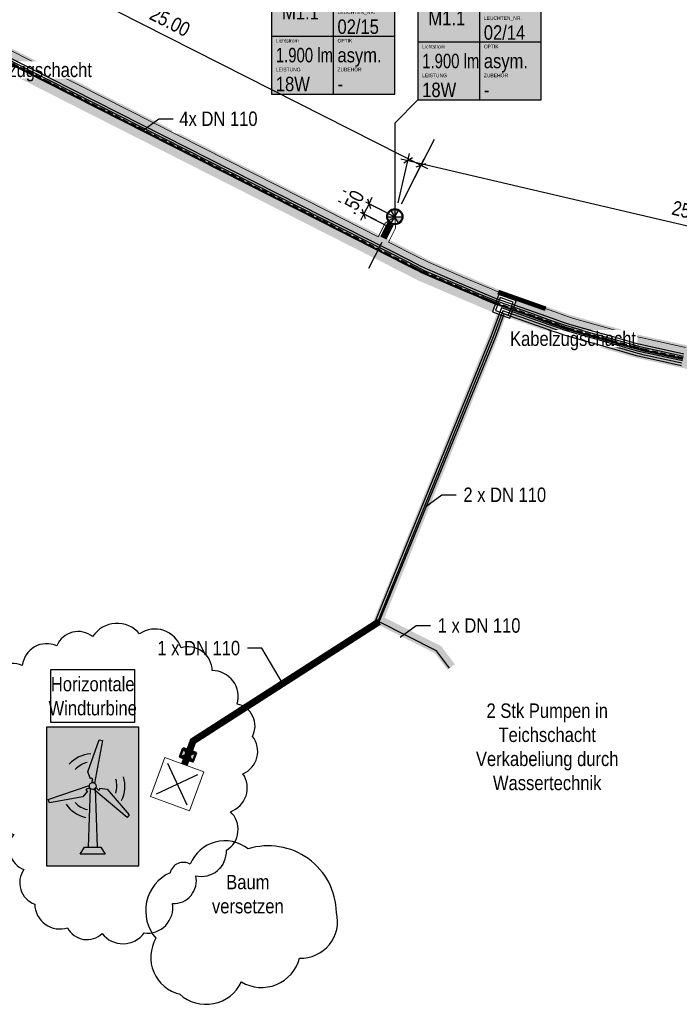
# Model space of a CAD drawing. Header units: metres. Extents: x 32339189 to 32339744, y 5702369 to 5702760.
# Tile 29 of 48: x 32339576 to 32339604, y 5702553 to 5702596. Entities that reach past the tile are written whole.
import ezdxf
from ezdxf import colors
from ezdxf.entities.mleader import LeaderData, LeaderLine
from ezdxf.enums import TextEntityAlignment as Align
from ezdxf.lldxf.tags import DXFTag
from ezdxf.math import Vec2, Vec3

# ---------------------------------------------------------------- set-up
doc = ezdxf.new("R2010")
doc.units = ezdxf.units.M
doc.header["$MEASUREMENT"] = 0
doc.linetypes.add('19', pattern=[0.5, 0.25, -0.25])
doc.linetypes.add('DASHED2', pattern=[0.375, 0.25, -0.125])
for name, color, linetype in [('LRS-Kabel', 5, 'Continuous'), ('LRS_BEL_M1.1_Seidenweberleuchte', 10, 'Continuous'), ('LRS_BM', 7, 'Continuous'), ('LRS_Kodierungsfahne_M1.1', 41, 'Continuous'), ('LRS_Kodierungsfahnen', 7, 'Continuous'), ('LRS_L', 7, 'Continuous'), ('LRS_rev_Be', 6, 'Continuous'), ('LRS_TXT', 7, 'Continuous')]:
    doc.layers.add(name, color=color, linetype=linetype)
doc.layers.add('LRS-Trasse und Kabelzugschächte', color=252, linetype='Continuous', lineweight=25)
doc.layers.add('LRS_Detail', color=7, linetype='Continuous', lineweight=25)
doc.styles.add('lrs-1_0250', font='ARIALN.TTF', dxfattribs={"height": 0.625})
doc.styles.add('lrs-txt', font='ARIALN.TTF', dxfattribs={"height": 1})
tags = doc.linetypes.add('2512', pattern=[0.36, 0.18, -0.18]).pattern_tags.tags
tags[6:7] = [DXFTag(74, 4), DXFTag(75, 0), DXFTag(340, '0'), DXFTag(46, 1.0), DXFTag(50, 0.0), DXFTag(44, 0.0), DXFTag(45, 0.0)]
tags[4:5] = [DXFTag(74, 4), DXFTag(75, 0), DXFTag(340, '0'), DXFTag(46, 1.0), DXFTag(50, 0.0), DXFTag(44, 0.0), DXFTag(45, 0.0)]
doc.dimstyles.new('lrs_1_0250', dxfattribs={"dimtxt": 0.625, "dimasz": 0.3125, "dimexe": 0.3125, "dimexo": 0.625, "dimgap": 0.3125, "dimtad": 1, "dimzin": 5, "dimdsep": 46, "dimtxsty": 'lrs-1_0250', "dimblk1": 'OBLIQUE', "dimblk2": 'OBLIQUE', "dimsah": 1, "dimcen": -0.3125, "dimdle": 0.3125, "dimclrd": 256, "dimclre": 256, "dimclrt": 256, "dimadec": 0, "dimazin": 0, "dimtfac": 1, "dimtix": 1, "dimtmove": 2, "dimatfit": 3, "dimldrblk": 'OBLIQUE', "dimfxl": 1, "dimtolj": 1, "dimtzin": 5, "dimlwd": -1, "dimlwe": -1, "dimarcsym": 0})

# ---------------------------------------------------------------- blocks, each defined once
blk = doc.blocks.new('Windrad')
at = {"layer": 'LRS_Detail'}
for p, q in [((-0.184, 4.743), (-0.328, 0.496)), ((0.184, 4.743), (0.328, 0.496))]:
    blk.add_line(p, q, dxfattribs=at)
for points in [[(-0.054, 5.175), (0.016, 5.443), (-0.079, 5.486), (-0.159, 5.441), (-0.355, 5.934), (0.464, 8.237), (0.716, 8.198), (0.131, 5.113, 0.201983), (-0.054, 5.175)], [(-0.208, 4.773), (-0.475, 4.7), (-0.466, 4.597), (-0.386, 4.55), (-0.717, 4.135), (-3.122, 3.7), (-3.214, 3.937), (-0.247, 4.964, 0.201983), (-0.208, 4.773)], [(0.228, 4.808), (0.427, 4.615), (0.511, 4.677), (0.511, 4.769), (1.037, 4.696), (2.636, 2.847), (2.479, 2.648), (0.083, 4.677, 0.201983), (0.228, 4.808)]]:
    blk.add_lwpolyline(points, format="xyb", close=True, dxfattribs=at)
blk.add_lwpolyline([(-0.584, 0.496), (0.584, 0.496), (0.908, 0), (-0.908, 0), (-0.584, 0.496)], close=True, dxfattribs=at)
blk.add_circle((0, 4.915), 0.252, dxfattribs=at)
for radius, start, end in [(2.322, 93.67708, 136.91849), (1.742, 103.04818, 136.91849), (1.742, 342.6919, 16.56221), (2.322, 333.3208, 16.56221), (2.322, 213.97333, 257.21474), (1.742, 223.34444, 257.21474)]:
    blk.add_arc((0, 4.915), radius, start, end, dxfattribs=at)
blk = doc.blocks.new('KZS')
at = {"layer": 'LRS-Trasse und Kabelzugschächte'}
for points in [[(32340487.026, 5702640.324), (32340487.826, 5702640.324), (32340487.826, 5702641.124), (32340487.026, 5702641.124)], [(32340487.126, 5702640.424), (32340487.726, 5702640.424), (32340487.726, 5702641.024), (32340487.126, 5702641.024)]]:
    blk.add_lwpolyline(points, close=True, dxfattribs=at)
blk = doc.blocks.new('_None')
blk = doc.blocks.new('_OBLIQUE')
at = {"color": 0, "linetype": 'ByBlock'}
blk.add_line((-0.5, -0.5), (0.5, 0.5), dxfattribs=at)
blk = doc.blocks.new('*D63')
at = {"layer": 'DEFPOINTS', "color": 0}
for p in [(32339591.775, 5702587.318), (32339591.548, 5702586.871)]:
    blk.add_point(p, dxfattribs=at)
at = {"layer": 'LRS_BM'}
for p, q in [((32339591.217, 5702587.6), (32339590.381, 5702588.024)), ((32339590.66, 5702587.883), (32339590.801, 5702588.162)), ((32339590.66, 5702587.883), (32339590.433, 5702587.437)), ((32339590.991, 5702587.154), (32339590.155, 5702587.578)), ((32339590.433, 5702587.437), (32339590.292, 5702587.158))]:
    blk.add_line(p, q, dxfattribs=at)
at = {"layer": 'LRS_BM', "xscale": 0.3125, "yscale": 0.3125, "zscale": 0.3125}
for p, rotation in [((32339590.66, 5702587.883), 243.1088437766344), ((32339590.433, 5702587.437), 63.10884377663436)]:
    blk.add_blockref('_OBLIQUE', p, dxfattribs=dict(at, rotation=rotation))
at = {"layer": 'LRS_BM', "insert": (32339589.983, 5702587.946), "char_height": 0.625, "attachment_point": 5, "rotation": 63.1088, "style": 'lrs-1_0250', "bg_fill": 3, "box_fill_scale": 1.25, "bg_fill_color": 257, "bg_fill_transparency": 0}
blk.add_mtext('\\A1;.50', dxfattribs=at)
at = {"layer": 'DEFPOINTS', "color": 0}
blk.add_point((32339590.433, 5702587.437), dxfattribs=at)
blk = doc.blocks.new('*D64')
at = {"layer": 'DEFPOINTS', "color": 0}
for p in [(32339569.478, 5702598.625), (32339592.905, 5702589.547), (32339591.775, 5702587.318)]:
    blk.add_point(p, dxfattribs=at)
at = {"layer": 'LRS_BM'}
for p, q in [((32339569.761, 5702599.183), (32339570.75, 5702601.134)), ((32339570.33, 5702600.996), (32339593.184, 5702589.406)), ((32339592.057, 5702587.875), (32339593.047, 5702589.826))]:
    blk.add_line(p, q, dxfattribs=at)
at = {"layer": 'LRS_BM', "xscale": 0.3125, "yscale": 0.3125, "zscale": 0.3125}
for p, rotation in [((32339570.609, 5702600.855), 153.1079506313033), ((32339592.905, 5702589.547), 333.1079506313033)]:
    blk.add_blockref('_OBLIQUE', p, dxfattribs=dict(at, rotation=rotation))
at = {"layer": 'LRS_BM', "insert": (32339582.043, 5702595.764), "char_height": 0.625, "attachment_point": 5, "rotation": 333.108, "style": 'lrs-1_0250', "bg_fill": 3, "box_fill_scale": 1.25, "bg_fill_color": 257, "bg_fill_transparency": 0}
blk.add_mtext('\\A1;25.00', dxfattribs=at)
blk = doc.blocks.new('LRS_LF_1_250')
blk.add_hatch(color=256).paths.add_polyline_path([(0, 0), (5.333, 0), (5.333, 5), (0, 5)])
at = {"color": 7}
for p, q in [((2.667, 5), (2.667, 0)), ((5.333, 2.5), (0, 2.5))]:
    blk.add_line(p, q, dxfattribs=at)
blk.add_lwpolyline([(0, 0), (5.333, 0), (5.333, 5), (0, 5)], close=True, dxfattribs=at)
at = {"color": 7, "style": 'lrs-txt'}
for tag, height, p in [('LEUCHTENTYP', 0.156, (0.187, 4.812)), ('STROMKREIS', 0.156, (2.854, 4.812)), ('F1', 0.625, (2.854, 4.188)), ('LEUCHTEN_NR.', 0.156, (2.854, 3.546)), ('00/00', 0.625, (2.854, 2.919)), ('LAMPEN', 0.156, (0.187, 2.312)), ('OPTIK', 0.156, (2.854, 2.312)), ('-', 0.625, (0.187, 1.688)), ('-', 0.625, (2.854, 1.688)), ('LEISTUNG', 0.156, (0.187, 1.062)), ('ZUBEHÖR', 0.156, (2.854, 1.062)), ('-W', 0.625, (0.187, 0.438)), ('-', 0.625, (2.854, 0.438))]:
    blk.add_attdef(tag, text='', height=height, dxfattribs=at).set_placement(p, align=Align.MIDDLE_LEFT)
blk.add_attdef('TYP', text='', height=0.625, dxfattribs=at).set_placement((1.253, 3.543), align=Align.MIDDLE_CENTER)
blk = doc.blocks.new('*D89')
at = {"layer": 'DEFPOINTS', "color": 0}
for p in [(32339591.775, 5702587.318), (32339616.686, 5702584.049), (32339616.116, 5702581.615)]:
    blk.add_point(p, dxfattribs=at)
at = {"layer": 'LRS_BM'}
for p, q in [((32339591.917, 5702587.926), (32339592.416, 5702590.056)), ((32339592.041, 5702589.823), (32339616.99, 5702583.978)), ((32339616.258, 5702582.223), (32339616.757, 5702584.353))]:
    blk.add_line(p, q, dxfattribs=at)
at = {"layer": 'LRS_BM', "xscale": 0.3125, "yscale": 0.3125, "zscale": 0.3125}
for p, rotation in [((32339592.345, 5702589.752), 166.813974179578), ((32339616.686, 5702584.049), 346.813974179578)]:
    blk.add_blockref('_OBLIQUE', p, dxfattribs=dict(at, rotation=rotation))
at = {"layer": 'LRS_BM', "insert": (32339604.659, 5702587.515), "char_height": 0.625, "attachment_point": 5, "rotation": 346.814, "style": 'lrs-1_0250', "bg_fill": 3, "box_fill_scale": 1.25, "bg_fill_color": 257, "bg_fill_transparency": 0}
blk.add_mtext('\\A1;25.00', dxfattribs=at)
blk = doc.blocks.new('LRS_Leuchte_01_1_250')
h = blk.add_hatch(color=256)
h.paths.add_polyline_path([(-0.5, 0, 1), (0.5, 0, 1)])
h.paths.add_polyline_path([(0.45, 0, -1), (-0.45, 0, -1)], flags=16)
h.paths.add_polyline_path([(0, 0), (0.225, 0.39, 0.267949), (-0.225, 0.39)], flags=16)
h.paths.add_polyline_path([(0, 0), (-0.45, 0, 0.267949), (-0.225, -0.39)], flags=0)
h.paths.add_polyline_path([(0.225, -0.39, 0.267949), (0.45, 0), (0, 0)], flags=16)
for p, q in [((-0.45, 0), (0.45, 0)), ((-0.225, -0.39), (0.225, 0.39)), ((0.225, -0.39), (-0.225, 0.39))]:
    blk.add_line(p, q)
for radius in [0.5, 0.45]:
    blk.add_circle((0, 0), radius)

msp = doc.modelspace()

# ---------------------------------------------------------------- hatches: boundary and pattern name
at = {"layer": 'LRS_Detail'}
msp.add_hatch(color=254, dxfattribs=at).paths.add_polyline_path([(32339576.702, 5702559.226), (32339580.702, 5702559.226), (32339580.702, 5702565.226), (32339576.702, 5702565.226)])
at = {"layer": 'LRS_Detail', "lineweight": 50}
h = msp.add_hatch(color=254, dxfattribs=at)
h.dxf.hatch_style = 1
h.paths.add_polyline_path([(32339582.611, 5702564.317), (32339582.473, 5702563.942), (32339583.036, 5702563.735), (32339583.174, 5702564.11)])

# ---------------------------------------------------------------- linework, layer by layer
at = {"layer": 'LRS-Trasse und Kabelzugschächte'}
for points, const_width in [([(32339596.171, 5702583.663), (32339596.1, 5702583.688), (32339595.97, 5702583.743), (32339595.78, 5702583.825), (32339595.4, 5702583.987), (32339594.639, 5702584.311), (32339593.063, 5702584.982), (32339592.964, 5702585.033), (32339592.872, 5702585.079), (32339592.687, 5702585.173), (32339592.318, 5702585.36), (32339591.581, 5702585.734), (32339588.63, 5702587.23), (32339576.828, 5702593.216), (32339573.218, 5702595.047)], 1), ([(32339605.073, 5702581.095), (32339604.265, 5702581.272), (32339602.649, 5702581.625), (32339602.381, 5702581.683), (32339602.286, 5702581.711), (32339602.187, 5702581.739), (32339601.789, 5702581.852), (32339600.993, 5702582.079), (32339599.403, 5702582.532), (32339599.303, 5702582.561), (32339599.209, 5702582.588), (32339598.95, 5702582.679), (32339598.56, 5702582.817), (32339597.78, 5702583.093), (32339596.925, 5702583.396)], 1), ([(32339594.211, 5702567.825), (32339593.65, 5702568.573), (32339591.078, 5702569.869), (32339596.034, 5702582.12), (32339596.377, 5702583.06)], 0.4), ([(32339591.094, 5702569.789), (32339583.042, 5702564.62), (32339582.668, 5702563.604)], 0.3)]:
    msp.add_lwpolyline(points, dxfattribs=dict(at, const_width=const_width))
at = {"layer": 'LRS-Trasse und Kabelzugschächte', "color": 254, "const_width": 0.2}
msp.add_lwpolyline([(32339598.304, 5702583.332), (32339596.245, 5702584.061)], dxfattribs=at)
at = {"layer": 'LRS_BM', "linetype": '19', "ltscale": 10}
for p, q in [((32339593.471, 5702590.662), (32339590.641, 5702585.082)), ((32339589.545, 5702588.448), (32339594.004, 5702586.187)), ((32339589.319, 5702588.002), (32339593.778, 5702585.741))]:
    msp.add_line(p, q, dxfattribs=at)
at = {"layer": 'LRS_Detail'}
msp.add_lwpolyline([(32339576.702, 5702559.226), (32339580.702, 5702559.226), (32339580.702, 5702565.226), (32339576.702, 5702565.226)], close=True, dxfattribs=at)
at = {"layer": 'LRS_Detail', "lineweight": 50}
msp.add_lwpolyline([(32339582.611, 5702564.317), (32339582.473, 5702563.942), (32339583.036, 5702563.735), (32339583.174, 5702564.11)], close=True, dxfattribs=at)
for points in [[(32339582.611, 5702564.317), (32339583.036, 5702563.735)], [(32339582.473, 5702563.942), (32339583.174, 5702564.11)]]:
    msp.add_lwpolyline(points, dxfattribs=at)
at = {"layer": 'LRS_L', "color": 1, "linetype": '2512', "lineweight": 15, "ltscale": 10}
msp.add_lwpolyline([(32339581.202, 5702562.226), (32339582.891, 5702561.604), (32339583.513, 5702563.293), (32339581.824, 5702563.915)], close=True, dxfattribs=at)
at = {"layer": 'LRS_L'}
for points in [[(32339581.942, 5702563.658), (32339582.772, 5702561.86)], [(32339581.458, 5702562.344), (32339583.256, 5702563.174)]]:
    msp.add_lwpolyline(points, dxfattribs=at)

# ---------------------------------------------------------------- block references
at = {"layer": 'LRS-Trasse und Kabelzugschächte', "rotation": 339.9603706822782}
msp.add_blockref('KZS', (3012.977, 11427319.529), dxfattribs=at)
at = {"layer": 'LRS_Detail', "xscale": 0.6, "yscale": 0.6, "zscale": 0.6}
msp.add_blockref('Windrad', (32339578.702, 5702559.726), dxfattribs=at)

# ---------------------------------------------------------------- texts
at = {"layer": 'LRS_rev_Be', "insert": (32339585.414, 5702557.155), "char_height": 0.625, "width": 3, "attachment_point": 8, "style": 'lrs-1_0250', "bg_fill": 3, "box_fill_scale": 1.5, "bg_fill_color": 256, "bg_fill_transparency": 0}
msp.add_mtext('Baum versetzen', dxfattribs=at)
at = {"layer": 'LRS_TXT', "char_height": 0.625, "style": 'lrs-1_0250', "box_fill_scale": 1.5, "bg_fill_color": 256, "bg_fill_transparency": 0}
for s, insert, width, attachment_point, bg_fill in [('Horizontale Windturbine', (32339578.702, 5702565.726), 3, 8, 19), ('2 Stk Pumpen in Teichschacht\\PVerkabeliung durch Wassertechnik', (32339598.369, 5702564.369), 7.18691, 5, 3)]:
    msp.add_mtext(s, dxfattribs=dict(at, insert=insert, width=width, attachment_point=attachment_point, bg_fill=bg_fill))

# ---------------------------------------------------------------- next in the draw order: linework, layer by layer
at = {"layer": 'LRS_rev_Be'}
msp.add_lwpolyline([(32339585.425, 5702559.953, 0.5), (32339582.917, 5702559.295, 0.5), (32339582.053, 5702558.925, 0.5), (32339581.436, 5702556.087, 0.5), (32339582.464, 5702553.661, 0.5), (32339585.137, 5702554.196, 0.5), (32339587.646, 5702555.224, 0.5), (32339589.249, 5702557.198, 0.5)], format="xyb", close=True, dxfattribs=at)

# ---------------------------------------------------------------- next in the draw order: dimensions: what is measured, and where the dimension line sits
at = {"layer": 'LRS_BM'}
dim = msp.add_aligned_dim(p1=(32339591.775, 5702587.318), p2=(32339591.548, 5702586.871), distance=-1.25, dimstyle='lrs_1_0250', override={"dimtfill": 1}, dxfattribs=at)
dim.commit()
dim.dimension.update_dxf_attribs({"geometry": '*D63', "text_midpoint": (32339589.983, 5702587.946)})

# ---------------------------------------------------------------- next in the draw order: leaders
at = {"layer": 'LRS-Trasse und Kabelzugschächte', "color": 7}
ml = msp.add_multileader_mtext('Standard', dxfattribs=at)
ml.set_content('4x DN 110', color=7, style='lrs-1_0250')
ml.set_leader_properties(color=256, linetype='ByLayer', lineweight=30)
ml.set_arrow_properties(name='NONE')
ml.build(insert=Vec2(0, 0))
ml.multileader.update_dxf_attribs({"dogleg_length": 0.625, "arrow_head_size": 0.625})
ctx = ml.context
ctx.base_point, ctx.char_height, ctx.arrow_head_size, ctx.landing_gap_size, ctx.plane_origin = Vec3(32339582.183, 5702591.554), 0.625, 0.625, 0.312, Vec3(32339585.387, 5702591.403)
ctx.text_align_type = 2
notes = []
notes.append((ctx, [(0, (1, 1, 0), (32339581.558, 5702591.554), (1, 0), 0.625, [(0, [(32339580.87, 5702591.054)], 256, [])])]))
ctx.mtext.insert, ctx.mtext.alignment = Vec3(32339585.834, 5702591.872), 3
ctx.mtext.has_bg_fill, ctx.mtext.bg_color, ctx.mtext.bg_scale_factor, ctx.mtext.bg_transparency, ctx.mtext.use_window_bg_color = 1, -1027028792, 1.5, 0, 1
ml = msp.add_multileader_mtext('Standard', dxfattribs=at)
ml.set_content('2 x DN 110', color=7, style='lrs-1_0250')
ml.set_leader_properties(color=256, linetype='ByLayer', lineweight=-1)
ml.set_arrow_properties(name='NONE')
ml.build(insert=Vec2(0, 0))
ml.multileader.update_dxf_attribs({"dogleg_length": 0.625, "arrow_head_size": 0.625})
ctx = ml.context
ctx.base_point, ctx.char_height, ctx.arrow_head_size, ctx.landing_gap_size, ctx.plane_origin = Vec3(32339594.43, 5702575.278), 0.625, 0.625, 0.312, Vec3(32339592.721, 5702576.938)
notes.append((ctx, [(0, (1, 1, 0), (32339593.805, 5702575.278), (1, 0), 0.625, [(0, [(32339593.117, 5702574.778)], 256, [])])]))
ctx.mtext.insert = Vec3(32339594.742, 5702575.596)
ctx.mtext.has_bg_fill, ctx.mtext.bg_color, ctx.mtext.bg_scale_factor, ctx.mtext.bg_transparency, ctx.mtext.use_window_bg_color = 1, -1027028792, 1.5, 0, 1
ml = msp.add_multileader_mtext('Standard', dxfattribs=at)
ml.set_content('1 x DN 110', color=7, style='lrs-1_0250')
ml.set_leader_properties(color=256, linetype='ByLayer', lineweight=-1)
ml.set_arrow_properties(name='NONE')
ml.build(insert=Vec2(0, 0))
ml.multileader.update_dxf_attribs({"dogleg_length": 0.625, "arrow_head_size": 0.625})
ctx = ml.context
ctx.base_point, ctx.char_height, ctx.arrow_head_size, ctx.landing_gap_size, ctx.plane_origin = Vec3(32339593.319, 5702569.619), 0.625, 0.625, 0.312, Vec3(32339591.61, 5702571.278)
notes.append((ctx, [(0, (1, 1, 0), (32339592.694, 5702569.619), (1, 0), 0.625, [(0, [(32339592.006, 5702569.119)], 256, [])])]))
ctx.mtext.insert = Vec3(32339593.631, 5702569.936)
ctx.mtext.has_bg_fill, ctx.mtext.bg_color, ctx.mtext.bg_scale_factor, ctx.mtext.bg_transparency, ctx.mtext.use_window_bg_color = 1, -1027028792, 1.5, 0, 1
ml = msp.add_multileader_mtext('Standard', dxfattribs=at)
ml.set_content('1 x DN 110', color=7, style='lrs-1_0250')
ml.set_leader_properties(color=256, linetype='ByLayer', lineweight=-1)
ml.set_arrow_properties(name='NONE')
ml.build(insert=Vec2(0, 0))
ml.multileader.update_dxf_attribs({"dogleg_length": 0.625, "arrow_head_size": 0.625})
ctx = ml.context
ctx.base_point, ctx.char_height, ctx.arrow_head_size, ctx.landing_gap_size, ctx.plane_origin = Vec3(32339581.298, 5702568.642), 0.625, 0.625, 0.312, Vec3(32339579.294, 5702569.566)
ctx.text_align_type = 2
notes.append((ctx, [(0, (1, 1, 0), (32339586.017, 5702568.642), (-1, 0), 0.625, [(0, [(32339586.953, 5702567.052)], 256, [])])]))
ctx.mtext.insert, ctx.mtext.alignment, ctx.mtext.flow_direction = Vec3(32339585.08, 5702568.959), 3, 5
ctx.mtext.has_bg_fill, ctx.mtext.bg_color, ctx.mtext.bg_scale_factor, ctx.mtext.bg_transparency, ctx.mtext.use_window_bg_color = 1, -1027028792, 1.5, 0, 1
for ctx, leaders in notes:
    for number, flags, end, landing, length, lines in leaders:
        leader = LeaderData()
        leader.index, (leader.has_last_leader_line, leader.has_dogleg_vector, leader.attachment_direction) = number, flags
        leader.last_leader_point, leader.dogleg_vector, leader.dogleg_length = Vec3(end), Vec3(landing), length
        for number, points, colour, breaks in lines:
            line = LeaderLine()
            line.index, line.vertices, line.color, line.breaks = number, Vec3.list(points), colors.encode_raw_color(colour), breaks
            leader.lines.append(line)
        ctx.leaders.append(leader)

# ---------------------------------------------------------------- next in the draw order: linework, layer by layer
at = {"layer": 'LRS-Kabel', "color": 6}
msp.add_lwpolyline([(32339604.201, 5702580.979), (32339602.585, 5702581.332), (32339602.308, 5702581.392), (32339602.204, 5702581.422), (32339602.104, 5702581.45), (32339601.707, 5702581.564), (32339600.911, 5702581.79), (32339599.32, 5702582.244), (32339599.221, 5702582.272), (32339599.118, 5702582.302), (32339598.85, 5702582.397), (32339598.46, 5702582.535), (32339597.68, 5702582.811), (32339596.445, 5702583.248), (32339596.034, 5702582.12), (32339590.948, 5702569.598), (32339583.083, 5702564.586), (32339582.715, 5702563.586)], dxfattribs=at)
at = {"layer": 'LRS_rev_Be'}
msp.add_lwpolyline([(32339578.696, 5702569.144, 0.5), (32339577.15, 5702568.751, 0.5), (32339575.654, 5702567.893, 0.5), (32339574.206, 5702567.059, 0.5), (32339574.084, 5702565.391, 0.5), (32339574.035, 5702563.379, 0.5), (32339574.673, 5702561.981, 0.5), (32339575.286, 5702560.582, 0.5), (32339575.727, 5702559.062, 0.5), (32339576.193, 5702557.565, 0.5), (32339577.616, 5702556.535, 0.5), (32339579.113, 5702556.29, 0.5), (32339580.928, 5702556.314, 0.5), (32339582.154, 5702557.59, 0.5), (32339583.16, 5702558.792, 0.5), (32339584.485, 5702559.896, 0.5), (32339584.657, 5702561.564, 0.5), (32339585.196, 5702563.207, 0.5), (32339585.613, 5702564.826, 0.5), (32339584.951, 5702566.225, 0.5), (32339583.872, 5702567.672, 0.5), (32339582.522, 5702568.653, 0.5), (32339580.732, 5702569.266, 0.5)], format="xyb", close=True, dxfattribs=at)

# ---------------------------------------------------------------- next in the draw order: dimensions: what is measured, and where the dimension line sits
at = {"layer": 'LRS_BM'}
dim = msp.add_aligned_dim(p1=(32339569.478, 5702598.625), p2=(32339591.775, 5702587.318), distance=2.5, dimstyle='lrs_1_0250', override={"dimtfill": 1}, dxfattribs=at)
dim.commit()
dim.dimension.update_dxf_attribs({"geometry": '*D64', "text_midpoint": (32339582.043, 5702595.764)})

# ---------------------------------------------------------------- next in the draw order: block references
at = {"layer": 'LRS_BEL_M1.1_Seidenweberleuchte', "xscale": 0.7000000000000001, "yscale": 0.7000000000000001, "zscale": 0.7000000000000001}
msp.add_blockref('LRS_Leuchte_01_1_250', (32339591.775, 5702587.318), dxfattribs=at)
at = {"layer": 'LRS_Kodierungsfahne_M1.1'}
ref = msp.add_blockref('LRS_LF_1_250', (32339586.439, 5702592.625), dxfattribs=at)
ref.add_attrib('00/00', '02/15', dxfattribs={"layer": 'LRS_Kodierungsfahnen', "height": 0.625, "style": 'lrs-txt'}).set_placement((32339589.293, 5702595.545), align=Align.MIDDLE_LEFT)
ref.add_attrib('LEUCHTEN_NR.', 'LEUCHTEN_NR.', dxfattribs={"layer": 'LRS_Kodierungsfahnen', "height": 0.15625, "style": 'lrs-txt'}).set_placement((32339589.293, 5702596.171), align=Align.MIDDLE_LEFT)
ref.add_attrib('-', '-', dxfattribs={"layer": 'LRS_Kodierungsfahnen', "height": 0.625, "style": 'lrs-txt'}).set_placement((32339589.293, 5702593.063), align=Align.MIDDLE_LEFT)
ref.add_attrib('ZUBEHÖR', 'ZUBEHÖR', dxfattribs={"layer": 'LRS_Kodierungsfahnen', "height": 0.1562, "style": 'lrs-txt'}).set_placement((32339589.293, 5702593.688), align=Align.MIDDLE_LEFT)
ref.add_attrib('-W', '18W', dxfattribs={"layer": 'LRS_Kodierungsfahnen', "height": 0.625, "style": 'lrs-txt'}).set_placement((32339586.626, 5702593.063), align=Align.MIDDLE_LEFT)
ref.add_attrib('LEISTUNG', 'LEISTUNG', dxfattribs={"layer": 'LRS_Kodierungsfahnen', "height": 0.1562, "style": 'lrs-txt'}).set_placement((32339586.626, 5702593.688), align=Align.MIDDLE_LEFT)
ref.add_attrib('-', '1.900 lm', dxfattribs={"layer": 'LRS_Kodierungsfahnen', "height": 0.625, "style": 'lrs-txt', "width": 0.9}).set_placement((32339586.626, 5702594.313), align=Align.MIDDLE_LEFT)
ref.add_attrib('LAMPEN', 'Lichtstrom', dxfattribs={"layer": 'LRS_Kodierungsfahnen', "height": 0.1562, "style": 'lrs-txt'}).set_placement((32339586.626, 5702594.938), align=Align.MIDDLE_LEFT)
ref.add_attrib('-', 'asym. ', dxfattribs={"layer": 'LRS_Kodierungsfahnen', "height": 0.625, "style": 'lrs-txt'}).set_placement((32339589.293, 5702594.313), align=Align.MIDDLE_LEFT)
ref.add_attrib('OPTIK', 'OPTIK', dxfattribs={"layer": 'LRS_Kodierungsfahnen', "height": 0.1562, "style": 'lrs-txt'}).set_placement((32339589.293, 5702594.938), align=Align.MIDDLE_LEFT)
ref.add_attrib('F1', '-', dxfattribs={"layer": 'LRS_Kodierungsfahnen', "height": 0.625, "style": 'lrs-txt'}).set_placement((32339589.293, 5702596.813), align=Align.MIDDLE_LEFT)
ref.add_attrib('STROMKREIS', 'STROMKREIS', dxfattribs={"layer": 'LRS_Kodierungsfahnen', "height": 0.1562, "style": 'lrs-txt'}).set_placement((32339589.293, 5702597.438), align=Align.MIDDLE_LEFT)
ref.add_attrib('TYP', 'M1.1', dxfattribs={"layer": 'LRS_Kodierungsfahnen', "height": 0.625, "style": 'lrs-txt'}).set_placement((32339587.692, 5702596.168), align=Align.MIDDLE_CENTER)
ref.add_attrib('LEUCHTENTYP', 'LEUCHTENTYP', dxfattribs={"layer": 'LRS_Kodierungsfahnen', "height": 0.15625, "style": 'lrs-txt'}).set_placement((32339586.626, 5702597.438), align=Align.MIDDLE_LEFT)
ref = msp.add_blockref('LRS_LF_1_250', (32339592.772, 5702592.371), dxfattribs=at)
ref.add_attrib('00/00', '02/14', dxfattribs={"layer": 'LRS_Kodierungsfahnen', "height": 0.625, "style": 'lrs-txt'}).set_placement((32339595.626, 5702595.291), align=Align.MIDDLE_LEFT)
ref.add_attrib('LEUCHTEN_NR.', 'LEUCHTEN_NR.', dxfattribs={"layer": 'LRS_Kodierungsfahnen', "height": 0.15625, "style": 'lrs-txt'}).set_placement((32339595.626, 5702595.917), align=Align.MIDDLE_LEFT)
ref.add_attrib('-', '-', dxfattribs={"layer": 'LRS_Kodierungsfahnen', "height": 0.625, "style": 'lrs-txt'}).set_placement((32339595.626, 5702592.809), align=Align.MIDDLE_LEFT)
ref.add_attrib('ZUBEHÖR', 'ZUBEHÖR', dxfattribs={"layer": 'LRS_Kodierungsfahnen', "height": 0.1562, "style": 'lrs-txt'}).set_placement((32339595.626, 5702593.434), align=Align.MIDDLE_LEFT)
ref.add_attrib('-W', '18W', dxfattribs={"layer": 'LRS_Kodierungsfahnen', "height": 0.625, "style": 'lrs-txt'}).set_placement((32339592.96, 5702592.809), align=Align.MIDDLE_LEFT)
ref.add_attrib('LEISTUNG', 'LEISTUNG', dxfattribs={"layer": 'LRS_Kodierungsfahnen', "height": 0.1562, "style": 'lrs-txt'}).set_placement((32339592.96, 5702593.434), align=Align.MIDDLE_LEFT)
ref.add_attrib('-', '1.900 lm', dxfattribs={"layer": 'LRS_Kodierungsfahnen', "height": 0.625, "style": 'lrs-txt', "width": 0.9}).set_placement((32339592.96, 5702594.059), align=Align.MIDDLE_LEFT)
ref.add_attrib('LAMPEN', 'Lichtstrom', dxfattribs={"layer": 'LRS_Kodierungsfahnen', "height": 0.1562, "style": 'lrs-txt'}).set_placement((32339592.96, 5702594.684), align=Align.MIDDLE_LEFT)
ref.add_attrib('-', 'asym. ', dxfattribs={"layer": 'LRS_Kodierungsfahnen', "height": 0.625, "style": 'lrs-txt'}).set_placement((32339595.626, 5702594.059), align=Align.MIDDLE_LEFT)
ref.add_attrib('OPTIK', 'OPTIK', dxfattribs={"layer": 'LRS_Kodierungsfahnen', "height": 0.1562, "style": 'lrs-txt'}).set_placement((32339595.626, 5702594.684), align=Align.MIDDLE_LEFT)
ref.add_attrib('F1', '-', dxfattribs={"layer": 'LRS_Kodierungsfahnen', "height": 0.625, "style": 'lrs-txt'}).set_placement((32339595.626, 5702596.559), align=Align.MIDDLE_LEFT)
ref.add_attrib('STROMKREIS', 'STROMKREIS', dxfattribs={"layer": 'LRS_Kodierungsfahnen', "height": 0.1562, "style": 'lrs-txt'}).set_placement((32339595.626, 5702597.184), align=Align.MIDDLE_LEFT)
ref.add_attrib('TYP', 'M1.1', dxfattribs={"layer": 'LRS_Kodierungsfahnen', "height": 0.625, "style": 'lrs-txt'}).set_placement((32339594.025, 5702595.914), align=Align.MIDDLE_CENTER)
ref.add_attrib('LEUCHTENTYP', 'LEUCHTENTYP', dxfattribs={"layer": 'LRS_Kodierungsfahnen', "height": 0.15625, "style": 'lrs-txt'}).set_placement((32339592.96, 5702597.184), align=Align.MIDDLE_LEFT)

# ---------------------------------------------------------------- next in the draw order: dimensions: what is measured, and where the dimension line sits
at = {"layer": 'LRS_BM'}
dim = msp.add_aligned_dim(p1=(32339591.775, 5702587.318), p2=(32339616.116, 5702581.615), distance=2.5, dimstyle='lrs_1_0250', override={"dimtfill": 1}, dxfattribs=at)
dim.commit()
dim.dimension.update_dxf_attribs({"geometry": '*D89', "text_midpoint": (32339604.659, 5702587.515)})

# ---------------------------------------------------------------- next in the draw order: linework, layer by layer
at = {"layer": 'LRS-Kabel', "color": 4, "linetype": 'Continuous', "lineweight": 15}
msp.add_lwpolyline([(32339604.35, 5702581.663), (32339602.734, 5702582.016), (32339602.479, 5702582.071), (32339602.396, 5702582.095), (32339602.296, 5702582.124), (32339601.899, 5702582.237), (32339601.103, 5702582.464), (32339599.512, 5702582.917), (32339599.413, 5702582.945), (32339599.331, 5702582.969), (32339599.083, 5702583.056), (32339598.694, 5702583.194), (32339597.914, 5702583.47), (32339596.245, 5702584.061), (32339596.127, 5702584.111), (32339595.937, 5702584.193), (32339595.556, 5702584.355), (32339594.796, 5702584.679), (32339593.232, 5702585.345), (32339593.145, 5702585.389), (32339593.052, 5702585.436), (32339592.868, 5702585.53), (32339592.499, 5702585.717), (32339591.762, 5702586.091), (32339591.5, 5702586.223), (32339591.802, 5702586.818), (32339591.775, 5702587.318), (32339591.356, 5702587.045), (32339591.054, 5702586.45), (32339588.811, 5702587.587), (32339577.008, 5702593.573), (32339571.107, 5702596.566)], dxfattribs=at)
at = {"layer": 'LRS-Trasse und Kabelzugschächte', "const_width": 0.3}
msp.add_lwpolyline([(32339591.278, 5702586.395), (32339591.591, 5702587.012)], dxfattribs=at)
at = {"layer": 'LRS_Kodierungsfahne_M1.1', "color": 7}
msp.add_lwpolyline([(32339592.772, 5702592.371), (32339591.772, 5702591.371), (32339591.772, 5702587.322)], dxfattribs=at)

# ---------------------------------------------------------------- next in the draw order: texts
at = {"layer": 'LRS-Trasse und Kabelzugschächte', "color": 7, "char_height": 0.625, "attachment_point": 1, "style": 'lrs-1_0250', "bg_fill": 3, "box_fill_scale": 1.1, "bg_fill_color": 256, "bg_fill_transparency": 0}
for insert in [(32339573.215, 5702593.988), (32339596.76, 5702582.35)]:
    msp.add_mtext('Kabelzugschacht', dxfattribs=dict(at, insert=insert))

# ---------------------------------------------------------------- next in the draw order: linework, layer by layer
at = {"layer": 'LRS-Kabel', "linetype": 'DASHED2'}
msp.add_lwpolyline([(32339604.251, 5702581.211), (32339602.635, 5702581.564), (32339602.366, 5702581.623), (32339602.269, 5702581.65), (32339602.169, 5702581.679), (32339601.772, 5702581.792), (32339600.976, 5702582.019), (32339599.386, 5702582.472), (32339599.286, 5702582.501), (32339599.19, 5702582.528), (32339598.929, 5702582.62), (32339598.539, 5702582.758), (32339597.76, 5702583.034), (32339596.2, 5702583.586), (32339596.077, 5702583.63), (32339595.946, 5702583.686), (32339595.756, 5702583.767), (32339595.375, 5702583.929), (32339594.614, 5702584.253), (32339593.037, 5702584.926), (32339592.935, 5702584.977), (32339592.843, 5702585.024), (32339592.659, 5702585.117), (32339592.29, 5702585.304), (32339591.552, 5702585.678), (32339588.602, 5702587.175), (32339576.799, 5702593.16), (32339572.889, 5702595.144)], dxfattribs=at)
at = {"layer": 'LRS-Kabel'}
msp.add_lwpolyline([(32339604.243, 5702581.174), (32339602.627, 5702581.527), (32339602.357, 5702581.586), (32339602.259, 5702581.614), (32339602.159, 5702581.643), (32339601.761, 5702581.756), (32339600.966, 5702581.983), (32339599.375, 5702582.436), (32339599.276, 5702582.465), (32339599.179, 5702582.492), (32339598.917, 5702582.585), (32339598.527, 5702582.723), (32339597.747, 5702582.999), (32339596.188, 5702583.551), (32339596.063, 5702583.595), (32339595.931, 5702583.651), (32339595.741, 5702583.733), (32339595.36, 5702583.895), (32339594.6, 5702584.219), (32339593.021, 5702584.892), (32339592.919, 5702584.943), (32339592.826, 5702584.99), (32339592.642, 5702585.084), (32339592.273, 5702585.271), (32339591.535, 5702585.645), (32339588.585, 5702587.141), (32339576.782, 5702593.127), (32339572.905, 5702595.093)], dxfattribs=at)
at = {"layer": 'LRS-Kabel', "color": 6}
for points in [[(32339604.235, 5702581.137), (32339602.619, 5702581.491), (32339602.348, 5702581.55), (32339602.248, 5702581.578), (32339602.149, 5702581.607), (32339601.751, 5702581.72), (32339600.956, 5702581.947), (32339599.365, 5702582.4), (32339599.266, 5702582.429), (32339599.167, 5702582.457), (32339598.904, 5702582.55), (32339598.514, 5702582.688), (32339597.735, 5702582.964), (32339596.175, 5702583.516), (32339596.05, 5702583.56), (32339595.916, 5702583.617), (32339595.726, 5702583.698), (32339595.346, 5702583.86), (32339594.585, 5702584.184), (32339593.005, 5702584.858), (32339592.902, 5702584.91), (32339592.809, 5702584.957), (32339592.625, 5702585.05), (32339592.256, 5702585.237), (32339591.518, 5702585.611), (32339588.568, 5702587.108), (32339576.765, 5702593.094), (32339572.921, 5702595.043)], [(32339604.286, 5702581.369), (32339602.67, 5702581.723), (32339602.406, 5702581.78), (32339602.313, 5702581.807), (32339602.214, 5702581.835), (32339601.816, 5702581.948), (32339601.021, 5702582.175), (32339599.43, 5702582.629), (32339599.331, 5702582.657), (32339599.24, 5702582.683), (32339598.983, 5702582.774), (32339598.594, 5702582.912), (32339597.814, 5702583.188), (32339596.136, 5702583.782), (32339594.678, 5702584.403), (32339593.105, 5702585.073), (32339593.009, 5702585.122), (32339592.917, 5702585.169), (32339592.732, 5702585.262), (32339592.364, 5702585.449), (32339591.626, 5702585.823), (32339588.675, 5702587.32), (32339576.873, 5702593.305), (32339573.085, 5702595.227)]]:
    msp.add_lwpolyline(points, dxfattribs=at)
at = {"layer": 'LRS-Kabel', "color": 4}
for points in [[(32339604.265, 5702581.272), (32339602.649, 5702581.625), (32339602.381, 5702581.683), (32339602.286, 5702581.711), (32339602.187, 5702581.739), (32339601.789, 5702581.852), (32339600.993, 5702582.079), (32339599.403, 5702582.532), (32339599.303, 5702582.561), (32339599.209, 5702582.588), (32339598.95, 5702582.679), (32339598.56, 5702582.817), (32339597.78, 5702583.093), (32339596.1, 5702583.688), (32339595.4, 5702583.987), (32339594.639, 5702584.311), (32339593.063, 5702584.982), (32339592.964, 5702585.033), (32339592.872, 5702585.079), (32339592.687, 5702585.173), (32339592.318, 5702585.36), (32339591.581, 5702585.734), (32339588.63, 5702587.23), (32339576.828, 5702593.216), (32339573.129, 5702595.092)], [(32339604.222, 5702581.076), (32339602.606, 5702581.43), (32339602.333, 5702581.489), (32339602.231, 5702581.518), (32339602.132, 5702581.547), (32339601.734, 5702581.66), (32339600.939, 5702581.887), (32339599.348, 5702582.34), (32339599.248, 5702582.368), (32339599.148, 5702582.397), (32339598.883, 5702582.491), (32339598.493, 5702582.629), (32339597.714, 5702582.905), (32339596.385, 5702583.375), (32339595.941, 5702582.156), (32339590.867, 5702569.666), (32339583.001, 5702564.653), (32339582.621, 5702563.621)]]:
    msp.add_lwpolyline(points, dxfattribs=at)
at = {"layer": 'LRS-Kabel', "color": 0}
msp.add_lwpolyline([(32339594.145, 5702567.78), (32339593.583, 5702568.528), (32339591.104, 5702569.784), (32339596.127, 5702582.084), (32339596.505, 5702583.12), (32339597.647, 5702582.716), (32339598.427, 5702582.44), (32339598.816, 5702582.302), (32339599.087, 5702582.206), (32339599.194, 5702582.176), (32339599.293, 5702582.148), (32339600.884, 5702581.694), (32339601.679, 5702581.468), (32339602.077, 5702581.354), (32339602.176, 5702581.326), (32339602.284, 5702581.295), (32339602.563, 5702581.234), (32339604.179, 5702580.881)], dxfattribs=at)

doc.saveas('drawing.dxf')
